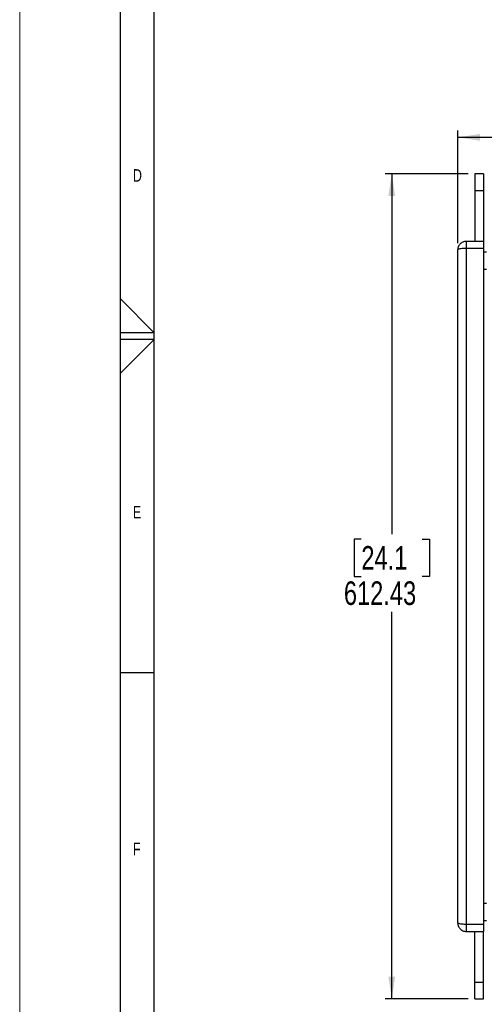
# Model space of a CAD drawing. Header units: millimetres. Extents: x 0 to 594, y 0 to 420.
# Tile 2 of 15: x 0 to 69, y 111 to 257. Entities that reach past the tile are written whole.
import ezdxf

# ---------------------------------------------------------------- set-up
doc = ezdxf.new("R2010")
doc.units = ezdxf.units.MM
doc.layers.add('FORMAT', color=7, linetype='Continuous')
doc.layers.add('OUTLINE', color=7, linetype='Continuous')
doc.styles.add('SLDTEXTSTYLE0', font='TXT', dxfattribs={"width": 0.75})
doc.dimstyles.new('SLDDIMSTYLE0', dxfattribs={"dimtxt": 3.5, "dimasz": 3.302, "dimexe": 0, "dimexo": 0.0625, "dimgap": 0.875, "dimtad": 0, "dimtih": 1, "dimtoh": 1, "dimlfac": 5, "dimrnd": 1e-09, "dimzin": 12, "dimdsep": 46, "dimtxsty": 'SLDTEXTSTYLE0', "dimsah": 1, "dimcen": 0.09, "dimadec": 0, "dimazin": 3, "dimtfac": 1, "dimtofl": 0, "dimtmove": 0, "dimatfit": 3, "dimfxl": 1, "dimfrac": 2, "dimtolj": 1, "dimtzin": 12, "dimarcsym": 0})
doc.dimstyles.new('SLDDIMSTYLE1', dxfattribs={"dimtxt": 3.5, "dimasz": 3.302, "dimexe": 0, "dimexo": 0.0625, "dimgap": 0.875, "dimtad": 0, "dimtih": 1, "dimtoh": 1, "dimlfac": 5, "dimrnd": 1e-09, "dimzin": 4, "dimdsep": 46, "dimtxsty": 'SLDTEXTSTYLE0', "dimsah": 1, "dimcen": 0.09, "dimadec": 0, "dimazin": 1, "dimtfac": 1, "dimtofl": 0, "dimtmove": 0, "dimatfit": 3, "dimfxl": 1, "dimfrac": 2, "dimtolj": 1, "dimtzin": 12, "dimarcsym": 0})

# ---------------------------------------------------------------- blocks, each defined once
blk = doc.blocks.new('_D_1')
at = {"layer": 'OUTLINE', "transparency": 16777216}
for p, q in [((119.73, 250.3), (118.67, 250.3)), ((118.67, 250.3), (118.67, 244.75)), ((128.78, 250.3), (129.85, 250.3)), ((129.85, 250.3), (129.85, 244.75)), ((118.67, 244.75), (119.73, 244.75)), ((129.85, 244.75), (128.78, 244.75)), ((65.07, 223.79), (65.07, 240.51)), ((184.45, 223.79), (184.45, 240.51)), ((65.07, 239.51), (184.45, 239.51))]:
    blk.add_line(p, q, dxfattribs=at)
for points in [[(65.07, 239.51), (68.37, 239), (68.37, 240.02)], [(184.45, 239.51), (181.14, 240.02), (181.14, 239)]]:
    blk.add_solid(points, dxfattribs=at)
at = {"layer": 'OUTLINE', "transparency": 16777216, "char_height": 3.5, "attachment_point": 1, "style": 'SLDTEXTSTYLE0'}
for s, insert in [('23.5', (119.73, 249.26)), ('596.90', (117.15, 244.02))]:
    blk.add_mtext(s, dxfattribs=dict(at, insert=insert))
blk = doc.blocks.new('_D_2')
at = {"layer": 'OUTLINE', "transparency": 16777216}
for p, q in [((66.61, 234.09), (54.27, 234.09)), ((55.27, 234.09), (55.27, 180.58)), ((50.75, 179.87), (49.68, 179.87)), ((49.68, 179.87), (49.68, 174.32)), ((59.8, 179.87), (60.87, 179.87)), ((60.87, 179.87), (60.87, 174.32)), ((49.68, 174.32), (50.75, 174.32)), ((60.87, 174.32), (59.8, 174.32)), ((55.27, 111.6), (55.27, 169.08)), ((66.61, 111.6), (54.27, 111.6))]:
    blk.add_line(p, q, dxfattribs=at)
for points in [[(55.27, 234.09), (54.77, 230.78), (55.78, 230.78)], [(55.27, 111.6), (55.78, 114.9), (54.77, 114.9)]]:
    blk.add_solid(points, dxfattribs=at)
at = {"layer": 'OUTLINE', "transparency": 16777216, "char_height": 3.5, "attachment_point": 1, "style": 'SLDTEXTSTYLE0'}
for s, insert in [('24.1', (50.75, 178.83)), ('612.43', (48.16, 173.59))]:
    blk.add_mtext(s, dxfattribs=dict(at, insert=insert))

msp = doc.modelspace()

# ---------------------------------------------------------------- linework, layer by layer
at = {"color": 7, "linetype": 'Continuous', "lineweight": 18}
msp.add_line((0.000041, 0.000053), (0.000041, 420.000053), dxfattribs=at)
at = {"color": 7, "linetype": 'Continuous', "lineweight": 25}
for p, q in [((68.876415, 234.085155), (67.606415, 234.085155)), ((67.606415, 234.085155), (67.606415, 231.577833)), ((68.876415, 234.085155), (68.876415, 231.577833)), ((68.876415, 231.577833), (67.606415, 231.577833)), ((67.606415, 231.577833), (67.606415, 224.06529)), ((68.876415, 231.577833), (68.876415, 224.06529)), ((68.876415, 224.06529), (66.336415, 224.06529)), ((68.876415, 224.06529), (68.876415, 223.024382)), ((65.066415, 122.892532), (65.066415, 222.792099)), ((66.336415, 223.024382), (66.336415, 122.660248)), ((68.876415, 223.024382), (66.336415, 223.024382)), ((68.876415, 223.024382), (68.876415, 122.660248)), ((69.333615, 222.465472), (68.876415, 222.465472)), ((68.876415, 123.219159), (69.333615, 123.219159)), ((68.876415, 122.660248), (66.336415, 122.660248)), ((66.336415, 121.61934), (68.876415, 121.61934)), ((67.606415, 114.106892), (67.606415, 121.61934)), ((68.876415, 122.660248), (68.876415, 121.61934)), ((68.876415, 114.106892), (68.876415, 121.61934)), ((67.606415, 114.106892), (68.876415, 114.106892)), ((67.606415, 111.599404), (67.606415, 114.106892)), ((68.876415, 111.599404), (68.876415, 114.106892)), ((67.606415, 111.599404), (68.876415, 111.599404))]:
    msp.add_line(p, q, dxfattribs=at)
at = {"color": 8, "linetype": 'Continuous', "lineweight": 25}
for p, q in [((66.336415, 224.06529), (66.336415, 223.024382)), ((69.333615, 219.907393), (68.876415, 219.907393)), ((69.333615, 125.777238), (68.876415, 125.777238)), ((66.336415, 122.660248), (66.336415, 121.61934))]:
    msp.add_line(p, q, dxfattribs=at)
at = {"color": 7, "linetype": 'Continuous', "lineweight": 25}
for points, knots in [([(66.333991, 224.063908), (66.243386, 224.058685), (66.062418, 224.048252), (65.80859, 223.959463), (65.583904, 223.828467), (65.394877, 223.658838), (65.242952, 223.456313), (65.133115, 223.224482), (65.074983, 222.998455), (65.06889, 222.851696), (65.066415, 222.792099)], [0, 0, 0, 0, 0.1361404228, 0.2719178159, 0.4002354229, 0.5259474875, 0.6518308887, 0.7790540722, 0.9102755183, 1, 1, 1, 1]), ([(66.336415, 223.024382), (66.224542, 223.022816), (66.007706, 223.019779), (65.680221, 222.994372), (65.356973, 222.947842), (65.159455, 222.887671), (65.088975, 222.838983), (65.070522, 222.813687), (65.066742, 222.800301), (65.066421, 222.793385), (65.066416, 222.792294), (65.066415, 222.792099)], [0, 0, 0, 0, 0.1683184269, 0.326238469, 0.5287113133, 0.7806128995, 0.887855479, 0.9429111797, 0.9909933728, 0.9983870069, 1, 1, 1, 1]), ([(65.066415, 122.892532), (65.071796, 122.80363), (65.082584, 122.625401), (65.168679, 122.369989), (65.301839, 122.137788), (65.480745, 121.939296), (65.696328, 121.781518), (65.940746, 121.67493), (66.158982, 121.620006), (66.292458, 121.625839), (66.336571, 121.627766)], [0, 0, 0, 0, 0.1335220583, 0.2676825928, 0.4010896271, 0.533890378, 0.6668035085, 0.7995378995, 0.9337480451, 1, 1, 1, 1]), ([(66.336415, 122.660248), (66.224542, 122.661815), (66.007706, 122.664851), (65.680221, 122.690259), (65.356973, 122.736788), (65.159455, 122.796959), (65.088975, 122.845647), (65.070522, 122.870943), (65.066742, 122.88433), (65.066421, 122.891245), (65.066416, 122.892336), (65.066415, 122.892532)], [0, 0, 0, 0, 0.16831842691, 0.32623846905, 0.52871131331, 0.78061289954, 0.88785547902, 0.94291117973, 0.99099337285, 0.9983870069, 1, 1, 1, 1])]:
    msp.add_open_spline(points, degree=3, knots=knots, dxfattribs=at)
at = {"layer": 'FORMAT'}
for p, q in [((15.000041, 5.000053), (15.000041, 415.000053)), ((20.000041, 10.000053), (20.000041, 410.000053)), ((15.000041, 215.515376), (20.000041, 210.500053)), ((20.000041, 210.500053), (15.000041, 210.500053)), ((20.000041, 209.500053), (15.000041, 209.500053)), ((15.000041, 204.484731), (20.000041, 209.500053)), ((20.000041, 160.000053), (15.000041, 160.000053))]:
    msp.add_line(p, q, dxfattribs=at)

# ---------------------------------------------------------------- texts
at = {"layer": 'FORMAT', "char_height": 1.852083, "attachment_point": 1, "style": 'SLDTEXTSTYLE0'}
for s, insert in [('D', (16.821627, 234.783249)), ('E', (16.821627, 184.783249)), ('F', (16.821627, 134.783249))]:
    msp.add_mtext(s, dxfattribs=dict(at, insert=insert))

# ---------------------------------------------------------------- dimensions: what is measured, and where the dimension line sits
at = {"layer": 'OUTLINE'}
for base, p1, p2, angle, dimstyle, picture, middle in [((184.446415, 245.260346), (65.066415, 222.792099), (184.446415, 222.792099), 0, 'SLDDIMSTYLE1', '_D_1', (124.257149, 245.260346)), ((55.274695, 111.599404), (67.606415, 234.085155), (67.606415, 111.599404), 90, 'SLDDIMSTYLE0', '_D_2', (55.274695, 174.831919))]:
    dim = msp.add_linear_dim(base=base, p1=p1, p2=p2, angle=angle, dimstyle=dimstyle, dxfattribs=at)
    dim.commit()
    dim.dimension.update_dxf_attribs({"geometry": picture, "text_midpoint": middle, "dimtype": 160})

doc.saveas('drawing.dxf')
